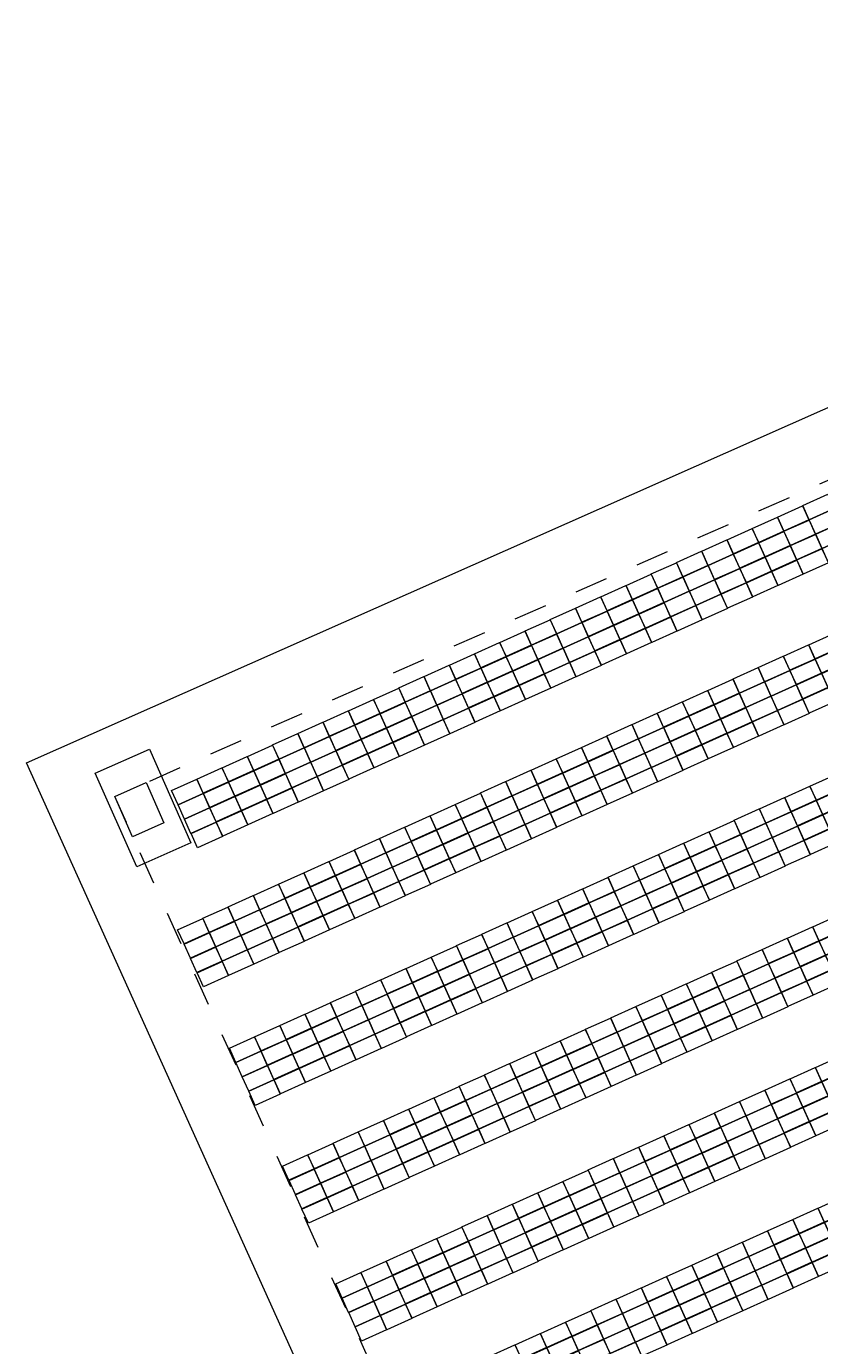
# Model space of a CAD drawing. Header units: metres. Extents: x 232744 to 233931, y 552844 to 554310.
# Tile 33 of 41: x 233540 to 233587, y 553929 to 554008. Entities that reach past the tile are written whole.
import ezdxf

# ---------------------------------------------------------------- set-up
doc = ezdxf.new("R2010")
doc.units = ezdxf.units.M
doc.linetypes.add('NLCS-HIDDEN', pattern=[4, 2, -2])
doc.layers.get('0').update_dxf_attribs({"lineweight": 18})
for name, color, linetype, lineweight in [('BH-N-contouren zonneakker', 251, 'NLCS-HIDDEN', 5), ('BH-N-hekwerk', 251, 'IE-TERREINAFSCHEIDING-KUNSTMATIG-OPEN', 18), ('BH-N-transformatorstations', 251, 'Continuous', 18), ('GP-Modules', 252, 'Continuous', 9)]:
    doc.layers.add(name, color=color, linetype=linetype, lineweight=lineweight)
doc.styles.add('Arial (bold)', font='arialbd.ttf')
doc.linetypes.add('IE-TERREINAFSCHEIDING-KUNSTMATIG-OPEN', pattern='A,7,-1.5,[67,NLCS.SHX,S=0.75,R=0,X=0,Y=0],-1.5', length=10)

# ---------------------------------------------------------------- blocks, each defined once
blk = doc.blocks.new('Transformatorstation')
at = {"layer": 'BH-N-hekwerk', "linetype": 'IE-TERREINAFSCHEIDING-KUNSTMATIG-OPEN', "flags": 128}
blk.add_lwpolyline([(-1.778, 3.07), (1.778, 3.07), (1.778, -3.07), (-1.778, -3.07)], close=True, dxfattribs=at)
at = {"layer": 'BH-N-transformatorstations', "flags": 128}
blk.add_lwpolyline([(-1.278, 1.32), (0.778, 1.32), (0.778, -1.32), (-1.278, -1.32)], close=True, dxfattribs=at)
at = {"layer": 'BH-N-transformatorstations', "insert": (-0.25, 0), "char_height": 0.00303, "attachment_point": 4, "line_spacing_factor": 0.992596, "style": 'Arial (bold)'}
blk.add_mtext('T', dxfattribs=at)
blk = doc.blocks.new('fs_3851793_full')
for p, q in [((0, 0), (1.65, 0)), ((0, -0.931), (0, 0)), ((1.65, 0), (1.65, -0.931)), ((1.65, -0.931), (0, -0.931)), ((0, -0.943), (1.65, -0.943)), ((0, -1.874), (0, -0.943)), ((1.65, -0.943), (1.65, -1.874)), ((1.65, -1.874), (0, -1.874)), ((0, -1.886), (1.65, -1.886)), ((0, -2.818), (0, -1.886)), ((1.65, -1.886), (1.65, -2.818)), ((1.65, -2.818), (0, -2.818)), ((0, -2.83), (1.65, -2.83)), ((0, -3.761), (0, -2.83)), ((1.65, -2.83), (1.65, -3.761)), ((1.65, -3.761), (0, -3.761))]:
    blk.add_line(p, q)

msp = doc.modelspace()

# ---------------------------------------------------------------- linework, layer by layer
at = {"layer": 'BH-N-contouren zonneakker', "flags": 128}
msp.add_lwpolyline([(233696.21, 554028.703), (233771.841, 554063.79), (233855.886, 553897.064), (233621.819, 553791.402), (233544.962, 553961.662)], close=True, dxfattribs=at)
at = {"layer": 'BH-N-hekwerk', "flags": 128}
msp.add_lwpolyline([(233694.558, 554032.346), (233773.67, 554069.048), (233861.337, 553895.136), (233619.819, 553786.11), (233539.659, 553963.687)], close=True, dxfattribs=at)

# ---------------------------------------------------------------- block references
at = {"layer": 'BH-N-transformatorstations', "rotation": 23.90528140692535}
msp.add_blockref('Transformatorstation', (233546.665, 553960.973), dxfattribs=at)
at = {"layer": 'GP-Modules', "rotation": 24.29533370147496}
for p in [(233586.268, 553979.123, 2.169), (233583.237, 553977.755, 2.169), (233584.752, 553978.439, 2.169), (233581.721, 553977.071, 2.169), (233580.206, 553976.387, 2.169), (233578.69, 553975.703, 2.169), (233577.175, 553975.019, 2.169), (233575.659, 553974.335, 2.169), (233574.144, 553973.651, 2.169), (233571.113, 553972.282, 2.169), (233572.629, 553972.967, 2.169), (233569.598, 553971.598, 2.169), (233568.082, 553970.914, 2.169), (233586.626, 553970.77, 2.169), (233566.567, 553970.23, 2.169), (233585.111, 553970.086, 2.169), (233565.051, 553969.546, 2.169), (233583.595, 553969.402, 2.169), (233563.536, 553968.862, 2.169), (233582.08, 553968.718, 2.169), (233560.505, 553967.494, 2.169), (233562.02, 553968.178, 2.169), (233580.564, 553968.034, 2.169), (233558.989, 553966.81, 2.169), (233579.049, 553967.35, 2.169), (233557.474, 553966.125, 2.169), (233576.018, 553965.982, 2.169), (233577.533, 553966.666, 2.169), (233555.958, 553965.441, 2.169), (233574.503, 553965.298, 2.169), (233554.443, 553964.757, 2.169), (233572.987, 553964.614, 2.169), (233552.928, 553964.073, 2.169), (233571.472, 553963.929, 2.169), (233551.412, 553963.389, 2.169), (233569.956, 553963.245, 2.169), (233548.381, 553962.021, 2.169), (233549.897, 553962.705, 2.169), (233568.441, 553962.561, 2.169), (233586.701, 553962.289, 2.169), (233565.41, 553961.193, 2.169), (233566.925, 553961.877, 2.169), (233585.186, 553961.605, 2.169), (233563.894, 553960.509, 2.169), (233583.67, 553960.921, 2.169), (233562.379, 553959.825, 2.169), (233580.639, 553959.553, 2.169), (233582.155, 553960.237, 2.169), (233560.863, 553959.141, 2.169), (233579.124, 553958.869, 2.169), (233559.348, 553958.457, 2.169), (233577.608, 553958.185, 2.169), (233557.833, 553957.772, 2.169), (233576.093, 553957.501, 2.169), (233554.802, 553956.404, 2.169), (233556.317, 553957.088, 2.169), (233574.578, 553956.817, 2.169), (233553.286, 553955.72, 2.169), (233573.062, 553956.132, 2.169), (233551.771, 553955.036, 2.169), (233571.547, 553955.448, 2.169), (233550.255, 553954.352, 2.169), (233568.516, 553954.08, 2.169), (233570.031, 553954.764, 2.169), (233548.74, 553953.668, 2.169), (233567, 553953.396, 2.169), (233586.863, 553953.848, 2.169), (233565.485, 553952.712, 2.169), (233583.832, 553952.48, 2.169), (233585.348, 553953.164, 2.169), (233563.969, 553952.028, 2.169), (233582.317, 553951.795, 2.169), (233562.454, 553951.344, 2.169), (233580.802, 553951.111, 2.169), (233560.938, 553950.66, 2.169), (233579.286, 553950.427, 2.169), (233557.908, 553949.291, 2.169), (233559.423, 553949.976, 2.169), (233577.771, 553949.743, 2.169), (233556.392, 553948.607, 2.169), (233576.255, 553949.059, 2.169), (233554.877, 553947.923, 2.169), (233573.224, 553947.691, 2.169), (233574.74, 553948.375, 2.169), (233553.361, 553947.239, 2.169), (233571.709, 553947.007, 2.169), (233551.846, 553946.555, 2.169), (233570.193, 553946.323, 2.169), (233568.678, 553945.638, 2.169), (233587.026, 553945.406, 2.169), (233567.162, 553944.954, 2.169), (233585.51, 553944.722, 2.169), (233565.647, 553944.27, 2.169), (233583.995, 553944.038, 2.169), (233564.132, 553943.586, 2.169), (233582.479, 553943.354, 2.169), (233561.101, 553942.218, 2.169), (233562.616, 553942.902, 2.169), (233580.964, 553942.67, 2.169), (233559.585, 553941.534, 2.169), (233579.448, 553941.986, 2.169), (233558.07, 553940.85, 2.169), (233576.417, 553940.617, 2.169), (233577.933, 553941.301, 2.169), (233556.554, 553940.166, 2.169), (233574.902, 553939.933, 2.169), (233555.039, 553939.482, 2.169), (233573.386, 553939.249, 2.169), (233571.871, 553938.565, 2.169), (233570.356, 553937.881, 2.169), (233568.84, 553937.197, 2.169), (233587.188, 553936.964, 2.169), (233565.809, 553935.829, 2.169), (233567.325, 553936.513, 2.169), (233585.672, 553936.28, 2.169), (233564.294, 553935.145, 2.169), (233584.157, 553935.596, 2.169), (233562.778, 553934.46, 2.169), (233581.126, 553934.228, 2.169), (233582.641, 553934.912, 2.169), (233561.263, 553933.776, 2.169), (233579.61, 553933.544, 2.169), (233559.747, 553933.092, 2.169), (233578.095, 553932.86, 2.169), (233558.232, 553932.408, 2.169), (233576.58, 553932.176, 2.169), (233575.064, 553931.492, 2.169), (233573.549, 553930.807, 2.169), (233572.033, 553930.123, 2.169), (233569.002, 553928.755, 2.169), (233570.518, 553929.439, 2.169), (233567.487, 553928.071, 2.169)]:
    msp.add_blockref('fs_3851793_full', p, dxfattribs=at)

doc.saveas('drawing.dxf')
